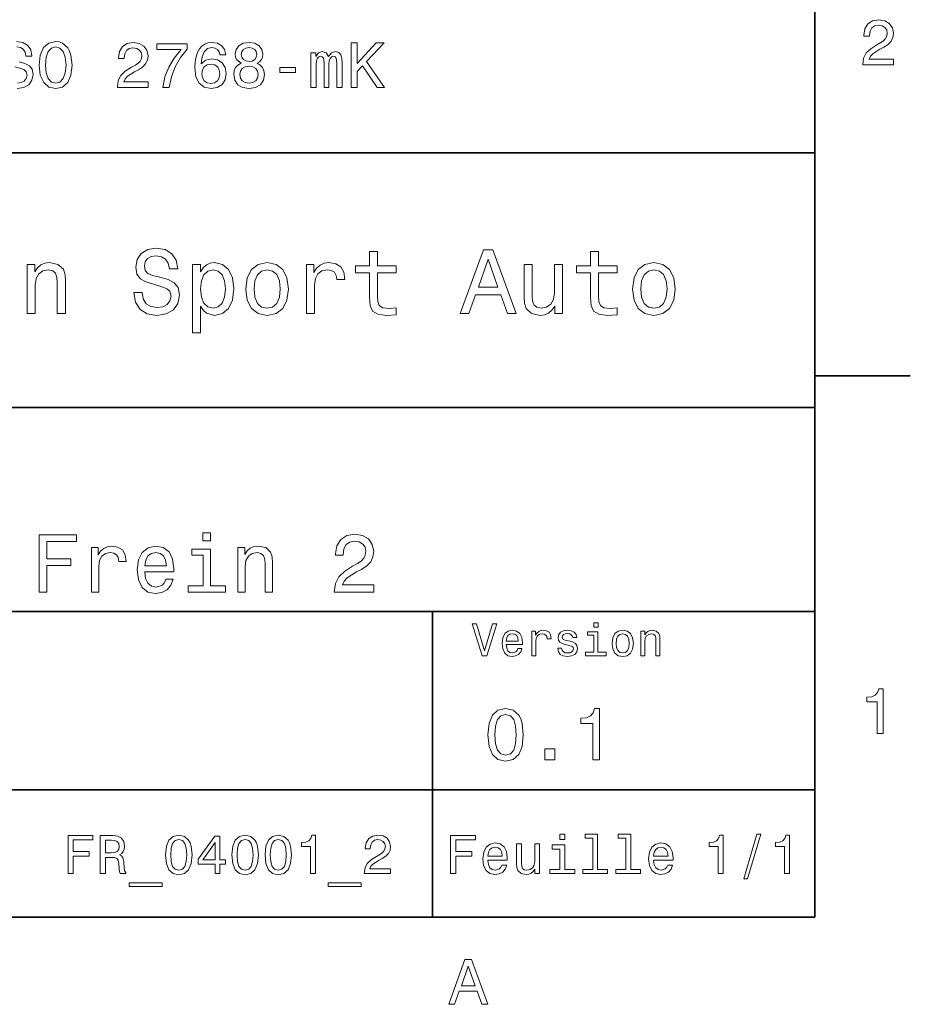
# Model space of a CAD drawing. Extents: x 0 to 297, y 0 to 210.
# Tile 7 of 8: x 225 to 294, y 3 to 80. Entities that reach past the tile are written whole.
import ezdxf

# ---------------------------------------------------------------- set-up
doc = ezdxf.new("R2010")
doc.units = 0

msp = doc.modelspace()

# ---------------------------------------------------------------- linework, layer by layer
at = {"color": 7, "lineweight": 35}
for p, q in [((287, 10), (287, 200)), ((97, 70), (287, 70)), ((287, 70), (287, 10)), ((162, 50), (287, 50)), ((162, 34), (287, 34)), ((257, 10), (257, 34)), ((162, 20), (287, 20)), ((10, 10), (287, 10)), ((97, 10), (287, 10))]:
    msp.add_line(p, q, dxfattribs=at)
at = {"color": 7, "lineweight": 35, "ltscale": 0.1875}
msp.add_line((287, 52.5), (294.5, 52.5), dxfattribs=at)
at = {"color": 7, "lineweight": 13}
for points in [[(290.76947, 76.916786), (293.175079, 76.916786), (293.175079, 77.350502), (291.273773, 77.350502), (291.3797, 77.587532), (291.561249, 77.784218), (292.121033, 78.142288), (292.418579, 78.293587), (292.751434, 78.510445), (292.988464, 78.762604), (293.124634, 79.060158), (293.175079, 79.398056), (293.089355, 79.821686), (292.852325, 80.154541), (292.489197, 80.366356), (292.020172, 80.442001), (291.536041, 80.35627), (291.167877, 80.119232), (290.930847, 79.740997), (290.850159, 79.241714), (290.850159, 79.171112), (291.309082, 79.171112), (291.309082, 79.211456), (291.354462, 79.554398), (291.490631, 79.806557), (291.707489, 79.967941), (291.994965, 80.023415), (292.287476, 79.972984), (292.504333, 79.846901), (292.645538, 79.650215), (292.695984, 79.403099), (292.660675, 79.171112), (292.56485, 78.974426), (292.403473, 78.802956), (292.181549, 78.651657), (291.884003, 78.490273), (291.389771, 78.177589), (291.041779, 77.844742), (290.835022, 77.441284), (290.76947, 76.931915)], [(226.122467, 76.893372), (226.213257, 76.106628), (226.475494, 75.526657), (226.884003, 75.168587), (227.418579, 75.047554), (227.94812, 75.168587), (228.361664, 75.526657), (228.618866, 76.106628), (228.714691, 76.893372), (228.618866, 77.675072), (228.507919, 77.992798), (228.361664, 78.255043), (227.94812, 78.613113), (227.695953, 78.703888), (227.418579, 78.739197), (226.878967, 78.613113), (226.470459, 78.260086), (226.213257, 77.680115)], [(226.606628, 76.893372), (226.662109, 77.503601), (226.828522, 77.952446), (227.085724, 78.224785), (227.418579, 78.320602), (227.746399, 78.224785), (228.003601, 77.947403), (228.170029, 77.498558), (228.230545, 76.893372), (228.170029, 76.283142), (228.003601, 75.834297), (227.746399, 75.561958), (227.418579, 75.471184), (227.085724, 75.561958), (226.828522, 75.834297), (226.662109, 76.278099)], [(232.260086, 75.143372), (234.66571, 75.143372), (234.66571, 75.577087), (232.764404, 75.577087), (232.870331, 75.814117), (233.05188, 76.010803), (233.611664, 76.368874), (233.909225, 76.520172), (234.242081, 76.73703), (234.479111, 76.989197), (234.61528, 77.286743), (234.66571, 77.624641), (234.579971, 78.048271), (234.342941, 78.381126), (233.979828, 78.592941), (233.510803, 78.668587), (233.026657, 78.582855), (232.658508, 78.345818), (232.421478, 77.967583), (232.34079, 77.4683), (232.34079, 77.397697), (232.799713, 77.397697), (232.799713, 77.438042), (232.845093, 77.780983), (232.981262, 78.033142), (233.19812, 78.194527), (233.485596, 78.25), (233.778107, 78.19957), (233.994965, 78.073486), (234.136169, 77.876801), (234.1866, 77.629684), (234.151306, 77.397697), (234.055481, 77.201012), (233.894104, 77.029541), (233.672195, 76.878242), (233.374634, 76.716858), (232.880402, 76.404175), (232.532425, 76.071327), (232.325653, 75.66787), (232.260086, 75.158501)], [(235.825653, 75.143372), (236.335022, 75.143372), (236.50145, 75.975502), (236.793945, 76.752159), (237.207489, 77.473343), (237.747131, 78.149132), (237.747131, 78.567726), (235.346558, 78.567726), (235.346558, 78.108788), (237.26297, 78.108788), (236.708221, 77.427956), (236.289642, 76.716858), (235.997131, 75.960373)], [(240.773071, 77.700287), (240.677246, 78.108788), (240.455338, 78.411385), (240.112396, 78.603027), (239.668594, 78.668587), (239.371048, 78.633286), (239.113831, 78.53746), (238.886902, 78.381126), (238.695251, 78.159225), (238.543961, 77.881844), (238.433014, 77.543945), (238.362396, 77.145531), (238.342224, 76.696686), (238.422913, 75.980545), (238.670044, 75.461098), (239.068451, 75.148415), (239.613129, 75.042503), (240.102325, 75.133286), (240.475525, 75.370316), (240.71759, 75.743515), (240.803314, 76.217583), (240.71759, 76.696686), (240.485596, 77.064842), (240.127533, 77.296829), (239.683716, 77.377518), (239.20462, 77.276657), (238.846558, 76.989197), (238.922211, 77.543945), (239.083588, 77.94236), (239.330704, 78.179398), (239.673645, 78.260086), (239.925812, 78.219742), (240.117447, 78.113831), (240.24353, 77.937317), (240.309082, 77.700287)], [(241.973358, 77.029541), (241.716156, 76.888329), (241.539642, 76.691643), (241.42868, 76.444527), (241.393387, 76.146973), (241.474075, 75.698128), (241.706055, 75.350143), (242.084305, 75.128242), (242.598724, 75.042503), (243.108078, 75.128242), (243.486328, 75.350143), (243.718323, 75.698128), (243.804047, 76.146973), (243.763702, 76.444527), (243.657791, 76.691643), (243.476227, 76.888329), (243.224075, 77.029541), (243.425812, 77.150574), (243.567017, 77.317001), (243.65274, 77.51873), (243.683014, 77.765854), (243.602325, 78.123917), (243.390503, 78.411385), (243.047562, 78.597984), (242.598724, 78.668587), (242.144821, 78.597984), (241.80188, 78.411385), (241.585022, 78.123917), (241.509369, 77.765854), (241.534592, 77.51873), (241.620331, 77.317001)], [(241.988495, 77.725502), (242.028839, 77.947403), (242.149872, 78.118874), (242.341507, 78.224785), (242.598724, 78.265129), (242.850876, 78.224785), (243.042511, 78.118874), (243.163559, 77.947403), (243.208954, 77.725502), (243.163559, 77.498558), (243.042511, 77.322044), (242.850876, 77.206055), (242.598724, 77.170746), (242.341507, 77.211098), (242.149872, 77.322044), (242.028839, 77.498558)], [(250.612411, 75.143372), (251.076385, 75.143372), (251.076385, 76.389046), (251.489929, 76.832855), (252.665009, 75.143372), (253.229858, 75.143372), (251.817749, 77.170746), (253.189499, 78.643372), (252.574219, 78.643372), (251.076385, 77.024498), (251.076385, 78.643372), (250.612411, 78.643372)], [(247.450317, 75.143372), (247.85881, 75.143372), (247.85881, 76.953888), (247.884033, 77.226227), (247.959671, 77.422913), (248.075668, 77.538902), (248.226959, 77.584297), (248.347992, 77.543945), (248.428696, 77.443085), (248.46904, 77.271614), (248.484161, 77.04467), (248.484161, 75.143372), (248.867462, 75.143372), (248.867462, 76.953888), (248.89267, 77.221184), (248.968323, 77.41787), (249.089355, 77.538902), (249.240662, 77.584297), (249.361694, 77.543945), (249.442383, 77.443085), (249.492813, 77.04467), (249.492813, 75.143372), (249.901306, 75.143372), (249.901306, 77.014412), (249.876099, 77.40274), (249.79541, 77.700287), (249.634033, 77.881844), (249.371765, 77.947403), (249.064148, 77.846542), (248.827118, 77.554031), (248.640503, 77.841499), (248.32782, 77.947403), (248.040375, 77.846542), (247.843689, 77.564117), (247.843689, 77.851585), (247.450317, 77.851585)], [(240.314133, 76.21254), (240.258652, 75.894814), (240.117447, 75.65274), (239.890503, 75.491356), (239.608078, 75.440926), (239.310532, 75.491356), (239.083588, 75.647697), (238.937332, 75.889771), (238.891937, 76.207489), (238.942383, 76.520172), (239.083588, 76.757202), (239.315582, 76.908501), (239.62825, 76.963974), (239.900589, 76.908501), (240.117447, 76.762245), (240.258652, 76.525215)], [(241.877533, 76.157059), (241.922913, 76.424355), (242.069183, 76.626083), (242.296112, 76.757202), (242.598724, 76.802597), (242.896271, 76.757202), (243.123215, 76.626083), (243.26947, 76.424355), (243.319901, 76.157059), (243.26947, 75.869598), (243.123215, 75.65274), (242.896271, 75.511528), (242.598724, 75.466141), (242.296112, 75.511528), (242.069183, 75.65274), (241.922913, 75.869598)], [(245.024506, 76.298271), (246.244965, 76.298271), (246.244965, 76.696686), (245.024506, 76.696686)], [(234.20462, 59.030979), (233.548996, 59.030979), (233.693085, 58.267288), (234.053314, 57.70533), (234.608078, 57.366714), (235.357361, 57.244236), (236.099426, 57.359509), (236.654175, 57.67651), (237.007202, 58.17363), (237.136902, 58.82925), (237.028824, 59.420029), (236.726227, 59.801872), (236.236313, 60.054031), (235.580704, 60.241352), (235.018738, 60.378242), (234.651306, 60.536743), (234.442368, 60.767288), (234.377533, 61.127522), (234.442368, 61.451729), (234.629684, 61.696686), (234.917877, 61.862389), (235.314133, 61.920029), (235.71759, 61.84798), (236.034592, 61.653458), (236.24353, 61.32925), (236.344391, 60.889767), (237, 60.889767), (237, 60.904179), (236.884735, 61.581409), (236.546112, 62.085732), (236.01297, 62.402737), (235.292511, 62.510807), (234.644104, 62.402737), (234.139771, 62.100143), (233.815567, 61.631844), (233.700287, 61.026657), (233.793961, 60.486309), (234.067734, 60.118874), (234.5, 59.873917), (235.09079, 59.6866), (235.674362, 59.520893), (236.113831, 59.362389), (236.380402, 59.131844), (236.47406, 58.757202), (236.387619, 58.375359), (236.164276, 58.087173), (235.825653, 57.907059), (235.386169, 57.849422), (234.896255, 57.928673), (234.521622, 58.159222), (234.283875, 58.533859)], [(252.05043, 60.579971), (252.05043, 58.64193), (252.093658, 58.015129), (252.29538, 57.582851), (252.698853, 57.330688), (253.383286, 57.244236), (254.132568, 57.280258), (254.132568, 57.827808), (253.585022, 57.78458), (253.087891, 57.842216), (252.82132, 58.022331), (252.706055, 58.324928), (252.684448, 58.75), (252.684448, 60.579971), (254.132568, 60.579971), (254.132568, 61.120316), (252.684448, 61.120316), (252.684448, 62.251438), (252.05043, 62.251438), (252.05043, 61.120316), (250.955322, 61.120316), (250.955322, 60.579971)], [(259.175781, 57.381123), (259.838623, 57.381123), (260.364563, 58.850864), (262.360229, 58.850864), (262.886169, 57.381123), (263.563416, 57.381123), (261.733429, 62.388329), (260.998566, 62.388329)], [(269.399109, 60.579971), (269.399109, 58.64193), (269.442352, 58.015129), (269.644073, 57.582851), (270.047546, 57.330688), (270.731995, 57.244236), (271.481262, 57.280258), (271.481262, 57.827808), (270.933716, 57.78458), (270.436584, 57.842216), (270.170013, 58.022331), (270.054749, 58.324928), (270.033142, 58.75), (270.033142, 60.579971), (271.481262, 60.579971), (271.481262, 61.120316), (270.033142, 61.120316), (270.033142, 62.251438), (269.399109, 62.251438), (269.399109, 61.120316), (268.304016, 61.120316), (268.304016, 60.579971)], [(225.177246, 57.381123), (225.811249, 57.381123), (225.811249, 59.614552), (225.876083, 60.12608), (226.085022, 60.500717), (226.409225, 60.731266), (226.841507, 60.817722), (227.187317, 60.745674), (227.403458, 60.551151), (227.511536, 60.226944), (227.547546, 59.794666), (227.547546, 57.381123), (228.181564, 57.381123), (228.181564, 59.924351), (228.15274, 60.435879), (228.023056, 60.86095), (227.597992, 61.25), (226.935165, 61.386887), (226.567719, 61.336452), (226.257935, 61.199566), (225.991364, 60.969017), (225.782425, 60.659222), (225.782425, 61.25), (225.177246, 61.25)], [(238.786743, 60.652016), (238.786743, 61.25), (238.15274, 61.25), (238.15274, 55.882565), (238.786743, 55.882565), (238.786743, 57.971901), (239.010101, 57.633286), (239.262253, 57.409943), (239.896271, 57.244236), (240.50145, 57.381123), (240.976959, 57.791786), (241.286743, 58.440201), (241.402023, 59.319164), (241.286743, 60.190922), (240.976959, 60.839336), (240.50145, 61.242794), (239.896271, 61.386887), (239.550446, 61.343658), (239.255051, 61.206772), (239.002899, 60.976223)], [(242.338623, 59.311958), (242.453888, 58.432995), (242.785309, 57.78458), (243.311249, 57.381123), (244.017303, 57.244236), (244.716141, 57.381123), (245.242081, 57.777374), (245.573486, 58.425793), (245.695969, 59.311958), (245.573486, 60.190922), (245.242081, 60.846542), (244.716141, 61.242794), (244.017303, 61.386887), (243.311249, 61.242794), (242.785309, 60.839336), (242.453888, 60.190922)], [(247.100861, 57.381123), (247.734863, 57.381123), (247.734863, 59.592937), (247.799713, 60.12608), (247.994232, 60.507923), (248.311249, 60.738472), (248.736313, 60.817722), (249.053314, 60.767288), (249.291077, 60.623199), (249.435165, 60.378242), (249.485596, 60.046829), (250.126801, 60.046829), (250.040344, 60.630402), (249.802597, 61.048271), (249.406342, 61.30043), (248.865997, 61.386887), (248.498566, 61.32925), (248.181549, 61.185158), (247.900574, 60.940201), (247.677246, 60.608788), (247.677246, 61.25), (247.100861, 61.25)], [(260.595093, 59.463257), (261.365997, 61.667866), (262.136902, 59.463257)], [(267.194519, 61.25), (266.560516, 61.25), (266.560516, 59.016571), (266.488464, 58.497837), (266.279541, 58.123196), (265.955322, 57.892651), (265.530243, 57.820602), (265.19165, 57.878242), (264.975494, 58.051151), (264.853027, 58.346542), (264.824219, 58.764408), (264.824219, 61.25), (264.190186, 61.25), (264.190186, 58.706772), (264.211792, 58.195244), (264.348694, 57.770172), (264.766571, 57.381123), (265.436584, 57.244236), (265.796814, 57.294666), (266.106628, 57.424351), (266.373199, 57.647694), (266.589325, 57.971901), (266.589325, 57.381123), (267.194519, 57.381123)], [(272.698853, 59.311958), (272.814117, 58.432995), (273.145508, 57.78458), (273.671448, 57.381123), (274.377502, 57.244236), (275.076355, 57.381123), (275.602295, 57.777374), (275.933716, 58.425793), (276.056183, 59.311958), (275.933716, 60.190922), (275.602295, 60.846542), (275.076355, 61.242794), (274.377502, 61.386887), (273.671448, 61.242794), (273.145508, 60.839336), (272.814117, 60.190922)], [(239.788193, 57.8134), (239.363129, 57.907059), (239.053314, 58.195244), (238.858795, 58.663544), (238.793945, 59.319164), (238.858795, 59.967579), (239.053314, 60.435879), (239.363129, 60.716858), (239.788193, 60.817722), (240.177246, 60.716858), (240.48703, 60.428673), (240.681564, 59.960373), (240.753601, 59.319164), (240.681564, 58.67075), (240.48703, 58.195244), (240.177246, 57.907059)], [(242.98703, 59.319164), (243.05188, 59.967579), (243.253601, 60.435879), (243.57782, 60.72406), (244.017303, 60.824928), (244.449585, 60.72406), (244.773773, 60.443081), (244.97551, 59.967579), (245.047546, 59.319164), (244.97551, 58.663544), (244.773773, 58.188038), (244.449585, 57.899853), (244.017303, 57.806194), (243.57782, 57.899853), (243.253601, 58.188038), (243.05188, 58.663544)], [(273.34726, 59.319164), (273.412109, 59.967579), (273.613831, 60.435879), (273.938019, 60.72406), (274.377502, 60.824928), (274.809784, 60.72406), (275.134003, 60.443081), (275.335724, 59.967579), (275.407776, 59.319164), (275.335724, 58.663544), (275.134003, 58.188038), (274.809784, 57.899853), (274.377502, 57.806194), (273.938019, 57.899853), (273.613831, 58.188038), (273.412109, 58.663544)], [(226.122482, 35.530258), (226.72551, 35.530258), (226.72551, 37.598701), (228.618881, 37.598701), (228.618881, 38.136887), (226.72551, 38.136887), (226.72551, 39.485588), (229.053314, 39.485588), (229.053314, 40.030258), (226.122482, 40.030258)], [(239.583572, 40.185879), (238.980545, 40.185879), (238.980545, 39.537464), (239.583572, 39.537464)], [(249.290344, 35.530258), (252.383286, 35.530258), (252.383286, 36.087894), (249.938766, 36.087894), (250.074921, 36.392651), (250.30835, 36.645531), (251.028107, 37.105907), (251.41066, 37.30043), (251.838623, 37.57925), (252.143372, 37.903458), (252.318451, 38.286022), (252.383286, 38.720459), (252.273056, 39.265129), (251.968292, 39.693081), (251.501434, 39.965416), (250.898407, 40.062679), (250.27594, 39.95245), (249.802597, 39.647694), (249.497833, 39.161381), (249.394089, 38.519451), (249.394089, 38.428673), (249.984146, 38.428673), (249.984146, 38.480545), (250.042511, 38.921467), (250.217575, 39.245674), (250.496399, 39.453171), (250.865997, 39.524494), (251.242081, 39.459652), (251.520889, 39.29755), (251.702454, 39.044666), (251.767288, 38.726944), (251.721893, 38.428673), (251.598709, 38.175793), (251.391205, 37.95533), (251.105911, 37.760807), (250.723343, 37.553314), (250.087891, 37.151295), (249.640488, 36.723343), (249.374634, 36.204609), (249.290344, 35.549709)], [(230.226944, 35.530258), (230.797546, 35.530258), (230.797546, 37.520893), (230.855911, 38.000721), (231.030975, 38.344379), (231.316284, 38.551872), (231.698853, 38.623199), (231.984161, 38.577808), (232.198135, 38.448124), (232.32782, 38.227665), (232.373199, 37.929394), (232.950287, 37.929394), (232.872482, 38.454609), (232.658508, 38.830692), (232.30188, 39.057636), (231.815567, 39.135445), (231.484879, 39.083572), (231.19957, 38.953888), (230.946686, 38.733429), (230.745682, 38.435158), (230.745682, 39.012245), (230.226944, 39.012245)], [(234.41571, 37.105907), (236.69812, 37.105907), (236.70462, 37.371758), (236.600861, 38.117435), (236.315567, 38.675072), (235.861679, 39.012245), (235.258652, 39.135445), (234.668594, 39.005764), (234.214691, 38.642651), (233.922913, 38.052593), (233.819168, 37.274494), (233.916428, 36.476944), (234.208221, 35.893372), (234.655624, 35.530258), (235.239197, 35.407059), (235.744965, 35.491352), (236.159943, 35.711815), (236.464691, 36.061958), (236.639771, 36.528816), (236.075653, 36.528816), (235.958939, 36.269451), (235.790344, 36.074928), (235.310516, 35.919308), (234.940918, 35.990631), (234.662109, 36.217579), (234.480545, 36.587173), (234.41571, 37.086452)], [(239.564117, 36.010086), (239.564117, 38.895531), (238.098709, 38.895531), (238.098709, 38.409222), (238.993515, 38.409222), (238.993515, 36.010086), (237.82637, 36.010086), (237.82637, 35.530258), (240.744232, 35.530258), (240.744232, 36.010086)], [(241.723343, 35.530258), (242.293945, 35.530258), (242.293945, 37.540344), (242.35231, 38.000721), (242.540344, 38.337894), (242.832138, 38.545387), (243.221191, 38.623199), (243.532425, 38.558357), (243.726944, 38.383286), (243.824203, 38.091499), (243.856628, 37.70245), (243.856628, 35.530258), (244.427231, 35.530258), (244.427231, 37.819164), (244.401306, 38.279537), (244.284576, 38.662102), (243.902023, 39.012245), (243.305481, 39.135445), (242.974792, 39.090057), (242.695969, 38.966858), (242.456055, 38.759365), (242.268005, 38.480545), (242.268005, 39.012245), (241.723343, 39.012245)], [(234.41571, 37.585735), (234.48703, 38.033138), (234.662109, 38.363831), (234.927948, 38.564842), (235.278107, 38.636166), (235.621765, 38.564842), (235.887604, 38.363831), (236.049713, 38.033138), (236.108063, 37.585735)], [(261.71109, 33.03458), (261.08429, 30.905619), (260.439484, 33.03458), (260.09726, 33.03458), (260.904175, 30.530979), (261.264404, 30.530979), (262.053314, 33.03458)], [(262.784576, 31.40634), (264.052582, 31.40634), (264.056183, 31.554033), (263.998566, 31.9683), (263.840057, 32.278099), (263.587891, 32.465416), (263.252869, 32.533859), (262.925079, 32.461815), (262.672913, 32.260086), (262.510803, 31.932276), (262.453156, 31.5), (262.507202, 31.056915), (262.669312, 30.732708), (262.917877, 30.530979), (263.242065, 30.462536), (263.523041, 30.509365), (263.753601, 30.631844), (263.922913, 30.826368), (264.020172, 31.085733), (263.706787, 31.085733), (263.641937, 30.941643), (263.548279, 30.833572), (263.281708, 30.747118), (263.076355, 30.786743), (262.921478, 30.912823), (262.820618, 31.118155), (262.784576, 31.395533)], [(264.794678, 30.530979), (265.111664, 30.530979), (265.111664, 31.636887), (265.144104, 31.903458), (265.241364, 32.094379), (265.399841, 32.209652), (265.612396, 32.249279), (265.770905, 32.224064), (265.889771, 32.152016), (265.961823, 32.029537), (265.98703, 31.863832), (266.307648, 31.863832), (266.264404, 32.155621), (266.145538, 32.364552), (265.947418, 32.490635), (265.677246, 32.533859), (265.49353, 32.505043), (265.335022, 32.432995), (265.194519, 32.310516), (265.082855, 32.144814), (265.082855, 32.465416), (264.794678, 32.465416)], [(267.791779, 31.658501), (267.485596, 31.730547), (267.258636, 31.8134), (267.182983, 31.982708), (267.20462, 32.101585), (267.280273, 32.188038), (267.40274, 32.242073), (267.579254, 32.263687), (267.748566, 32.242073), (267.881836, 32.177231), (267.968292, 32.079971), (268.004333, 31.950287), (268.314117, 31.950287), (268.314117, 31.957493), (268.260101, 32.191643), (268.112396, 32.375359), (267.881836, 32.490635), (267.579254, 32.533859), (267.273041, 32.490635), (267.049713, 32.371758), (266.90921, 32.195244), (266.865997, 31.971901), (266.898407, 31.755764), (266.999268, 31.604465), (267.164978, 31.496397), (267.406342, 31.420748), (267.759369, 31.334293), (267.975494, 31.244236), (268.033142, 31.17219), (268.054749, 31.064121), (268.022339, 30.930836), (267.935883, 30.829971), (267.79538, 30.765129), (267.608063, 30.743515), (267.409943, 30.765129), (267.265839, 30.840778), (267.168579, 30.963255), (267.128967, 31.132565), (266.822754, 31.132565), (266.873199, 30.844379), (267.020905, 30.635447), (267.255035, 30.509365), (267.579254, 30.462536), (267.917877, 30.509365), (268.166412, 30.635447), (268.317719, 30.837175), (268.371765, 31.100143), (268.332123, 31.327089), (268.220459, 31.481987), (268.036743, 31.582851)], [(269.992798, 33.117435), (269.657776, 33.117435), (269.657776, 32.757202), (269.992798, 32.757202)], [(271.087891, 31.496397), (271.145538, 31.056915), (271.311249, 30.732708), (271.574219, 30.530979), (271.927246, 30.462536), (272.276672, 30.530979), (272.539612, 30.729107), (272.705322, 31.053314), (272.766571, 31.496397), (272.705322, 31.935879), (272.539612, 32.263687), (272.276672, 32.461815), (271.927246, 32.533859), (271.574219, 32.461815), (271.311249, 32.260086), (271.145538, 31.935879)], [(273.350159, 30.530979), (273.667145, 30.530979), (273.667145, 31.647694), (273.699554, 31.903458), (273.804047, 32.090778), (273.966125, 32.206051), (274.182281, 32.249279), (274.355194, 32.213257), (274.463257, 32.115993), (274.517303, 31.95389), (274.535309, 31.737751), (274.535309, 30.530979), (274.852295, 30.530979), (274.852295, 31.802593), (274.837891, 32.058357), (274.773041, 32.270893), (274.560516, 32.465416), (274.229095, 32.533859), (274.04538, 32.508644), (273.890503, 32.440201), (273.757202, 32.324928), (273.65274, 32.170029), (273.65274, 32.465416), (273.350159, 32.465416)], [(262.784576, 31.672911), (262.824219, 31.921469), (262.921478, 32.105186), (263.069153, 32.216858), (263.263702, 32.256485), (263.45462, 32.216858), (263.602295, 32.105186), (263.692352, 31.921469), (263.724792, 31.672911)], [(269.981995, 30.79755), (269.981995, 32.400574), (269.167877, 32.400574), (269.167877, 32.130402), (269.664978, 32.130402), (269.664978, 30.79755), (269.016571, 30.79755), (269.016571, 30.530979), (270.637604, 30.530979), (270.637604, 30.79755)], [(271.412109, 31.5), (271.444519, 31.824207), (271.54538, 32.058357), (271.707489, 32.20245), (271.927246, 32.25288), (272.143372, 32.20245), (272.305481, 32.061958), (272.406342, 31.824207), (272.442352, 31.5), (272.406342, 31.17219), (272.305481, 30.934437), (272.143372, 30.790344), (271.927246, 30.743515), (271.707489, 30.790344), (271.54538, 30.934437), (271.444519, 31.17219)], [(291.909241, 24.416786), (292.368164, 24.416786), (292.368164, 27.942001), (292.025208, 27.942001), (291.934448, 27.634365), (291.752899, 27.427593), (291.475525, 27.306557), (291.092224, 27.266211), (291.092224, 26.90814), (291.909241, 26.90814)], [(261.345825, 24.314121), (261.432281, 23.409224), (261.703156, 22.763689), (262.135437, 22.371759), (262.734863, 22.244957), (263.328522, 22.371759), (263.760803, 22.763689), (264.02594, 23.409224), (264.118164, 24.314121), (264.02594, 25.213257), (263.916412, 25.570606), (263.760803, 25.864553), (263.328522, 26.256485), (262.734863, 26.38905), (262.135437, 26.256485), (261.703156, 25.858791), (261.432281, 25.213257)], [(269.570618, 22.360231), (270.095093, 22.360231), (270.095093, 26.38905), (269.703156, 26.38905), (269.599426, 26.037464), (269.391937, 25.801153), (269.074921, 25.662825), (268.636902, 25.616714), (268.636902, 25.207493), (269.570618, 25.207493)], [(261.899139, 24.314121), (261.945251, 25.011528), (262.089325, 25.51297), (262.348694, 25.806917), (262.734863, 25.910664), (263.115265, 25.806917), (263.374634, 25.51297), (263.518738, 25.011528), (263.56485, 24.314121), (263.518738, 23.610952), (263.374634, 23.10951), (263.115265, 22.815563), (262.734863, 22.717581), (262.348694, 22.815563), (262.089325, 23.10951), (261.945251, 23.610952)], [(265.806915, 22.360231), (266.602295, 22.360231), (266.602295, 23.219021), (265.806915, 23.219021)], [(228.391922, 13.428675), (228.793945, 13.428675), (228.793945, 14.807637), (230.056198, 14.807637), (230.056198, 15.166427), (228.793945, 15.166427), (228.793945, 16.065563), (230.345825, 16.065563), (230.345825, 16.428675), (228.391922, 16.428675)], [(230.916428, 13.428675), (231.318436, 13.428675), (231.318436, 14.695246), (231.729111, 14.695246), (232.031693, 14.682277), (232.221893, 14.621758), (232.325653, 14.479107), (232.368881, 14.224064), (232.390488, 13.835014), (232.416428, 13.579971), (232.468292, 13.428675), (232.922195, 13.428675), (232.922195, 13.510807), (232.822769, 13.631845), (232.788177, 13.856628), (232.757919, 14.340778), (232.684433, 14.699568), (232.585007, 14.81196), (232.429398, 14.894093), (232.60231, 15.002162), (232.723343, 15.153459), (232.801147, 15.34366), (232.827087, 15.572767), (232.766571, 15.93588), (232.593658, 16.208214), (232.30835, 16.372478), (231.919312, 16.428675), (230.916428, 16.428675)], [(236.043228, 14.894093), (236.108063, 14.215418), (236.311234, 13.731268), (236.635452, 13.43732), (237.085022, 13.342219), (237.530258, 13.43732), (237.854462, 13.731268), (238.053314, 14.215418), (238.122482, 14.894093), (238.053314, 15.568444), (237.971176, 15.836456), (237.854462, 16.056917), (237.530258, 16.350864), (237.085022, 16.450289), (236.635452, 16.350864), (236.311234, 16.052593), (236.108063, 15.568444)], [(239.925079, 13.428675), (240.314117, 13.428675), (240.314117, 14.172191), (240.742081, 14.172191), (240.742081, 14.518012), (240.314117, 14.518012), (240.314117, 16.363834), (239.920746, 16.363834), (238.606628, 14.552594), (238.606628, 14.172191), (239.925079, 14.172191)], [(241.247833, 14.894093), (241.312683, 14.215418), (241.515854, 13.731268), (241.840057, 13.43732), (242.289627, 13.342219), (242.734863, 13.43732), (243.059082, 13.731268), (243.257919, 14.215418), (243.327087, 14.894093), (243.257919, 15.568444), (243.175797, 15.836456), (243.059082, 16.056917), (242.734863, 16.350864), (242.289627, 16.450289), (241.840057, 16.350864), (241.515854, 16.052593), (241.312683, 15.568444)], [(243.850143, 14.894093), (243.914978, 14.215418), (244.118149, 13.731268), (244.442368, 13.43732), (244.891937, 13.342219), (245.337173, 13.43732), (245.661377, 13.731268), (245.860229, 14.215418), (245.929398, 14.894093), (245.860229, 15.568444), (245.778091, 15.836456), (245.661377, 16.056917), (245.337173, 16.350864), (244.891937, 16.450289), (244.442368, 16.350864), (244.118149, 16.052593), (243.914978, 15.568444)], [(247.416428, 13.428675), (247.809799, 13.428675), (247.809799, 16.450289), (247.515854, 16.450289), (247.438034, 16.1866), (247.282425, 16.009367), (247.044662, 15.905621), (246.716141, 15.871038), (246.716141, 15.564121), (247.416428, 15.564121)], [(251.644089, 13.428675), (253.706055, 13.428675), (253.706055, 13.800432), (252.07637, 13.800432), (252.167145, 14.003603), (252.322769, 14.172191), (252.802597, 14.479107), (253.057632, 14.60879), (253.342941, 14.794669), (253.546112, 15.010807), (253.662827, 15.26585), (253.706055, 15.555476), (253.632568, 15.918589), (253.429398, 16.203892), (253.118164, 16.385447), (252.716141, 16.450289), (252.301147, 16.376802), (251.985596, 16.173632), (251.782425, 15.849424), (251.713257, 15.421471), (251.713257, 15.360951), (252.106628, 15.360951), (252.106628, 15.395534), (252.145538, 15.689482), (252.262253, 15.905621), (252.44812, 16.043949), (252.694519, 16.091499), (252.945251, 16.048271), (253.131119, 15.940203), (253.252167, 15.771614), (253.295395, 15.559799), (253.265137, 15.360951), (253.182999, 15.192364), (253.044678, 15.045389), (252.854462, 14.915707), (252.599426, 14.777378), (252.175797, 14.509366), (251.877518, 14.224064), (251.700287, 13.878242), (251.644089, 13.441643)], [(258.414978, 13.428675), (258.817017, 13.428675), (258.817017, 14.807637), (260.079254, 14.807637), (260.079254, 15.166427), (258.817017, 15.166427), (258.817017, 16.065563), (260.368866, 16.065563), (260.368866, 16.428675), (258.414978, 16.428675)], [(267.389038, 16.532421), (266.98703, 16.532421), (266.98703, 16.100145), (267.389038, 16.100145)], [(269.572052, 16.212536), (269.572052, 13.748559), (268.789612, 13.748559), (268.789612, 13.428675), (270.73056, 13.428675), (270.73056, 13.748559), (269.952454, 13.748559), (269.952454, 16.532421), (268.975494, 16.532421), (268.975494, 16.212536)], [(272.174347, 16.212536), (272.174347, 13.748559), (271.391937, 13.748559), (271.391937, 13.428675), (273.332855, 13.428675), (273.332855, 13.748559), (272.554749, 13.748559), (272.554749, 16.532421), (271.57782, 16.532421), (271.57782, 16.212536)], [(279.416443, 13.428675), (279.809814, 13.428675), (279.809814, 16.450289), (279.515839, 16.450289), (279.438049, 16.1866), (279.28241, 16.009367), (279.044678, 15.905621), (278.716125, 15.871038), (278.716125, 15.564121), (279.416443, 15.564121)], [(281.42218, 13.026657), (281.720459, 13.026657), (282.766571, 16.510807), (282.463989, 16.510807)], [(284.621033, 13.428675), (285.014404, 13.428675), (285.014404, 16.450289), (284.720459, 16.450289), (284.642639, 16.1866), (284.48703, 16.009367), (284.249268, 15.905621), (283.920746, 15.871038), (283.920746, 15.564121), (284.621033, 15.564121)], [(231.806915, 16.061239), (232.070602, 16.035303), (232.256485, 15.953171), (232.373199, 15.801874), (232.412109, 15.564121), (232.368881, 15.313401), (232.252167, 15.162104), (232.053314, 15.084294), (231.780975, 15.06268), (231.318436, 15.06268), (231.318436, 16.061239)], [(236.458206, 14.894093), (236.492798, 15.417148), (236.600861, 15.793228), (236.795395, 16.013689), (237.085022, 16.091499), (237.370316, 16.013689), (237.564835, 15.793228), (237.672913, 15.417148), (237.707489, 14.894093), (237.672913, 14.366715), (237.564835, 13.990634), (237.370316, 13.770173), (237.085022, 13.696686), (236.795395, 13.770173), (236.600861, 13.990634), (236.492798, 14.366715)], [(238.969742, 14.518012), (239.925079, 15.862392), (239.925079, 14.518012)], [(241.662827, 14.894093), (241.697403, 15.417148), (241.805481, 15.793228), (242, 16.013689), (242.289627, 16.091499), (242.574921, 16.013689), (242.769455, 15.793228), (242.877518, 15.417148), (242.912109, 14.894093), (242.877518, 14.366715), (242.769455, 13.990634), (242.574921, 13.770173), (242.289627, 13.696686), (242, 13.770173), (241.805481, 13.990634), (241.697403, 14.366715)], [(244.265137, 14.894093), (244.299713, 15.417148), (244.407776, 15.793228), (244.60231, 16.013689), (244.891937, 16.091499), (245.177231, 16.013689), (245.371765, 15.793228), (245.479828, 15.417148), (245.514404, 14.894093), (245.479828, 14.366715), (245.371765, 13.990634), (245.177231, 13.770173), (244.891937, 13.696686), (244.60231, 13.770173), (244.407776, 13.990634), (244.299713, 14.366715)], [(261.341492, 14.479107), (262.863098, 14.479107), (262.867432, 14.656341), (262.798279, 15.153459), (262.608063, 15.525217), (262.305481, 15.75), (261.903473, 15.832133), (261.510101, 15.745678), (261.207489, 15.503603), (261.01297, 15.110231), (260.943817, 14.591499), (261.008636, 14.059798), (261.203156, 13.67075), (261.501434, 13.428675), (261.890503, 13.346542), (262.227661, 13.402739), (262.504333, 13.549712), (262.707489, 13.783141), (262.824219, 14.09438), (262.44812, 14.09438), (262.370331, 13.92147), (262.257935, 13.791787), (261.938049, 13.688041), (261.69165, 13.735591), (261.505768, 13.886888), (261.384735, 14.133286), (261.341492, 14.466139)], [(261.341492, 14.798992), (261.389038, 15.097262), (261.505768, 15.317724), (261.682983, 15.45173), (261.916412, 15.49928), (262.145538, 15.45173), (262.322754, 15.317724), (262.430847, 15.097262), (262.469727, 14.798992)], [(265.400574, 15.75), (265.020172, 15.75), (265.020172, 14.409943), (264.976959, 14.098703), (264.851593, 13.873919), (264.657074, 13.735591), (264.402008, 13.692364), (264.198853, 13.726946), (264.069153, 13.830692), (263.995667, 14.007925), (263.978394, 14.258646), (263.978394, 15.75), (263.597992, 15.75), (263.597992, 14.224064), (263.610962, 13.917148), (263.693085, 13.662104), (263.943817, 13.428675), (264.345825, 13.346542), (264.561951, 13.376801), (264.747833, 13.454611), (264.907776, 13.588617), (265.037476, 13.783141), (265.037476, 13.428675), (265.400574, 13.428675)], [(267.376068, 13.748559), (267.376068, 15.672191), (266.399139, 15.672191), (266.399139, 15.347983), (266.995667, 15.347983), (266.995667, 13.748559), (266.21759, 13.748559), (266.21759, 13.428675), (268.162811, 13.428675), (268.162811, 13.748559)], [(274.353027, 14.479107), (275.874634, 14.479107), (275.878967, 14.656341), (275.809814, 15.153459), (275.619598, 15.525217), (275.317017, 15.75), (274.914978, 15.832133), (274.521606, 15.745678), (274.219025, 15.503603), (274.024506, 15.110231), (273.955322, 14.591499), (274.020172, 14.059798), (274.214691, 13.67075), (274.51297, 13.428675), (274.902008, 13.346542), (275.239197, 13.402739), (275.515839, 13.549712), (275.719025, 13.783141), (275.835724, 14.09438), (275.459656, 14.09438), (275.381836, 13.92147), (275.26944, 13.791787), (274.949554, 13.688041), (274.703186, 13.735591), (274.517303, 13.886888), (274.39624, 14.133286), (274.353027, 14.466139)], [(274.353027, 14.798992), (274.400574, 15.097262), (274.517303, 15.317724), (274.694519, 15.45173), (274.927948, 15.49928), (275.157074, 15.45173), (275.33429, 15.317724), (275.442352, 15.097262), (275.481262, 14.798992)], [(233.181549, 12.711096), (233.181549, 12.408502), (235.783859, 12.408502), (235.783859, 12.711096)], [(248.795395, 12.711096), (248.795395, 12.408502), (251.39769, 12.408502), (251.39769, 12.711096)], [(258.266846, 3.166787), (258.730835, 3.166787), (259.098999, 4.195605), (260.495972, 4.195605), (260.864105, 3.166787), (261.338165, 3.166787), (260.05719, 6.67183), (259.542786, 6.67183)], [(259.260376, 4.624279), (259.799988, 6.167507), (260.33963, 4.624279)]]:
    msp.add_lwpolyline(points, close=True, dxfattribs=at)
for points in [[(224.362396, 78.320602), (224.644806, 78.270172), (224.866699, 78.134003), (225.01297, 77.907059), (225.083557, 77.599426), (225.542511, 77.599426), (225.542511, 77.609512), (225.461807, 78.083572), (225.224777, 78.4366), (224.851578, 78.658501), (224.34726, 78.734146)], [(224.206055, 76.757202), (224.614548, 76.641212), (224.92218, 76.530258), (225.108795, 76.368874), (225.174347, 76.106628), (225.113831, 75.83934), (224.957489, 75.637611), (224.720459, 75.511528), (224.412811, 75.471184)], [(224.392639, 75.047554), (224.912109, 75.128242), (225.30043, 75.350143), (225.547546, 75.698128), (225.638321, 76.157059), (225.562683, 76.570602), (225.350861, 76.837898), (225.007919, 77.014412), (224.548981, 77.145531)]]:
    msp.add_lwpolyline(points, dxfattribs=at)

doc.saveas('drawing.dxf')
